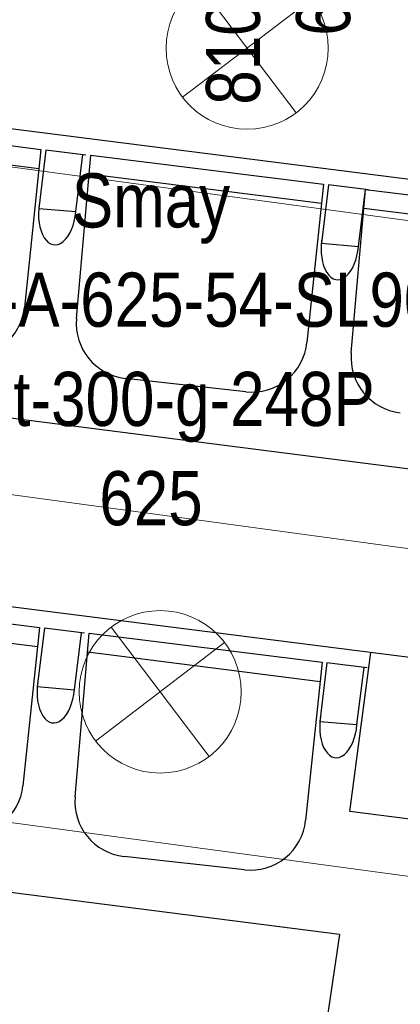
# Model space of a CAD drawing. Header units: millimetres. Extents: x -32221 to 212500, y 31663 to 93766.
# Tile 76 of 256: x 24307 to 25011, y 42304 to 44123. Entities that reach past the tile are written whole.
import ezdxf

# ---------------------------------------------------------------- set-up
doc = ezdxf.new("R2010")
doc.units = ezdxf.units.MM
for name, color, linetype in [('FLUID-N-100-ARRGR', 7, 'Continuous'), ('FLUID-W-100-INF', 7, 'Continuous'), ('Sciany', 250, 'Continuous'), ('Wyposazenie', 250, 'Continuous')]:
    doc.layers.add(name, color=color, linetype=linetype)
doc.layers.add('kasetony', color=42, linetype='Continuous', lineweight=5)
doc.layers.add('lampy', color=30, linetype='Continuous', lineweight=9)
doc.styles.get("Standard").update_dxf_attribs({"font": 'ARIALN.TTF'})

# ---------------------------------------------------------------- blocks, each defined once
blk = doc.blocks.new('*U2859')
at = {"color": 0, "insert": (1220.4, 441.4), "char_height": 100, "width": 1600, "attachment_point": 5, "line_spacing_factor": 1.1}
blk.add_mtext('Smay\\PNS8-R1-A-625-54-SL9010/ SRt-300-g-248P\\P625', dxfattribs=at)
blk.add_mtext('Smay\\PNS8-R1-A-625-54-SL9010/ SRt-300-g-248P\\P625', dxfattribs=at)
blk.add_mtext('Smay\\PNS8-R1-A-625-54-SL9010/ SRt-300-g-248P\\P625', dxfattribs=at)
blk.add_mtext('Smay\\PNS8-R1-A-625-54-SL9010/ SRt-300-g-248P\\P625', dxfattribs=at)
blk.add_mtext('Smay\\PNS8-R1-A-625-54-SL9010/ SRt-300-g-248P\\P625', dxfattribs=at)
blk.add_mtext('Smay\\PNS8-R1-A-625-54-SL9010/ SRt-300-g-248P\\P625', dxfattribs=at)
blk.add_mtext('Smay\\PNS8-R1-A-625-54-SL9010/ SRt-300-g-248P\\P625', dxfattribs=at)
blk.add_mtext('Smay\\PNS8-R1-A-625-54-SL9010/ SRt-300-g-248P\\P625', dxfattribs=at)
blk.add_mtext('Smay\\PNS8-R1-A-625-54-SL9010/ SRt-300-g-248P\\P625', dxfattribs=at)
blk.add_mtext('Smay\\PNS8-R1-A-625-54-SL9010/ SRt-300-g-248P\\P625', dxfattribs=at)
blk.add_mtext('Smay\\PNS8-R1-A-625-54-SL9010/ SRt-300-g-248P\\P625', dxfattribs=at)
blk.add_mtext('Smay\\PNS8-R1-A-625-54-SL9010/ SRt-300-g-248P\\P625', dxfattribs=at)
blk.add_mtext('Smay\\PNS8-R1-A-625-54-SL9010/ SRt-300-g-248P\\P625', dxfattribs=at)
blk.add_mtext('Smay\\PNS8-R1-A-625-54-SL9010/ SRt-300-g-248P\\P625', dxfattribs=at)
blk.add_mtext('Smay\\PNS8-R1-A-625-54-SL9010/ SRt-300-g-248P\\P625', dxfattribs=at)
blk.add_mtext('Smay\\PNS8-R1-A-625-54-SL9010/ SRt-300-g-248P\\P625', dxfattribs=at)
blk.add_mtext('Smay\\PNS8-R1-A-625-54-SL9010/ SRt-300-g-248P\\P625', dxfattribs=at)
blk.add_mtext('Smay\\PNS8-R1-A-625-54-SL9010/ SRt-300-g-248P\\P625', dxfattribs=at)
blk.add_mtext('Smay\\PNS8-R1-A-625-54-SL9010/ SRt-300-g-248P\\P625', dxfattribs=at)
blk.add_mtext('Smay\\PNS8-R1-A-625-54-SL9010/ SRt-300-g-248P\\P625', dxfattribs=at)

msp = doc.modelspace()

# ---------------------------------------------------------------- linework, layer by layer
at = {"layer": 'kasetony'}
for p, q in [((25281.711, 43716.963), (24092.544, 43877.844)), ((24092.544, 43877.844), (25281.711, 43716.963)), ((25281.711, 43716.963), (24092.544, 43877.844)), ((25201.27, 43122.38), (24012.104, 43283.261)), ((25201.27, 43122.38), (24012.104, 43283.261)), ((23931.663, 42688.678), (25120.829, 42527.796)), ((25120.829, 42527.796), (23931.663, 42688.678))]:
    msp.add_line(p, q, dxfattribs=at)
at = {"layer": 'lampy'}
for p, q in [((24636.46, 44189.86), (24818.236, 43951.203)), ((24846.677, 44161.42), (24608.02, 43979.643)), ((24475.578, 43000.693), (24657.355, 42762.036)), ((24685.795, 42972.253), (24447.138, 42790.476))]:
    msp.add_line(p, q, dxfattribs=at)
for centre in [(24727.348, 44070.531), (24566.467, 42881.365)]:
    msp.add_circle(centre, 150, dxfattribs=at)
at = {"layer": 'Sciany'}
for p, q in [((26705.641, 43613.878), (22854.389, 44104.322)), ((26548.569, 42750.94), (22860.697, 43220.579)), ((24917.163, 42660.437), (24956.048, 42953.743)), ((26309.4, 42481.107), (24917.163, 42660.437))]:
    msp.add_line(p, q, dxfattribs=at)
at = {"layer": 'Wyposazenie'}
for p, q in [((23915.25, 43937.078), (24345.935, 43883.36)), ((23912.433, 43902.747), (24342.251, 43848.188)), ((24345.935, 43883.36), (24315.317, 43591.109)), ((24354.931, 43882.238), (24341.869, 43774.318)), ((24354.931, 43882.238), (24341.869, 43774.318)), ((24429.186, 43872.976), (24354.931, 43882.238)), ((24410.432, 43768.356), (24423.568, 43873.677)), ((24411.733, 43570.761), (24437.983, 43872.659)), ((24437.983, 43872.659), (24868.668, 43818.941)), ((24435.166, 43838.329), (24864.983, 43783.77)), ((24868.668, 43818.941), (24838.05, 43526.691)), ((24877.664, 43817.819), (24864.601, 43709.899)), ((24877.664, 43817.819), (24864.601, 43709.899)), ((24951.919, 43808.558), (24877.664, 43817.819)), ((24920.051, 43507.36), (24946.301, 43809.259)), ((24933.165, 43703.938), (24946.301, 43809.259)), ((24946.301, 43809.259), (25376.986, 43755.541)), ((24341.869, 43774.318), (24410.432, 43768.356)), ((24341.869, 43774.318), (24410.432, 43768.356)), ((24943.484, 43774.928), (25373.301, 43720.369)), ((24864.601, 43709.899), (24933.165, 43703.938)), ((24864.601, 43709.899), (24933.165, 43703.938)), ((25400.797, 43245.38), (22862.247, 43568.656)), ((24725.172, 43435.727), (24502.378, 43460.289)), ((23912.636, 43054.017), (24343.321, 43000.3)), ((23909.818, 43019.687), (24339.636, 42965.128)), ((24343.321, 43000.3), (24312.702, 42708.049)), ((24352.317, 42999.178), (24339.254, 42891.257)), ((24352.317, 42999.178), (24339.254, 42891.257)), ((24426.571, 42989.916), (24352.317, 42999.178)), ((24407.817, 42885.296), (24420.953, 42990.617)), ((24409.118, 42687.701), (24435.368, 42989.599)), ((24435.368, 42989.599), (24866.054, 42935.881)), ((24432.551, 42955.269), (24862.369, 42900.71)), ((24866.054, 42935.881), (24835.435, 42643.631)), ((24875.05, 42934.759), (24861.987, 42826.839)), ((24875.05, 42934.759), (24861.987, 42826.839)), ((24949.304, 42925.498), (24875.05, 42934.759)), ((24930.55, 42820.877), (24943.686, 42926.198)), ((24339.254, 42891.257), (24407.817, 42885.296)), ((24339.254, 42891.257), (24407.817, 42885.296)), ((24861.987, 42826.839), (24930.55, 42820.877)), ((24861.987, 42826.839), (24930.55, 42820.877)), ((24898.313, 42433.25), (22867.77, 42691.833)), ((24722.557, 42552.667), (24499.763, 42577.229)), ((24898.313, 42433.25), (24846.076, 42081.041))]:
    msp.add_line(p, q, dxfattribs=at)
for centre, start, end in [((24213.642, 43601.762), 263.708819, 354.01904), ((24513.58, 43561.905), 175.030611, 263.708819), ((24736.375, 43537.343), 263.708819, 354.01904), ((25021.898, 43498.504), 175.030611, 263.708819), ((24211.027, 42718.701), 263.708819, 354.01904), ((24510.966, 42678.845), 175.030611, 263.708819), ((24733.76, 42654.283), 263.708819, 354.01904)]:
    msp.add_arc(centre, 102.232, start, end, dxfattribs=at)
for centre in [(24376.15, 43771.337), (24376.15, 43771.337), (24898.883, 43706.918), (24898.883, 43706.918), (24373.535, 42888.276), (24373.535, 42888.276), (24896.268, 42823.858), (24896.268, 42823.858)]:
    msp.add_ellipse(centre, major_axis=(5.585, 64.23), ratio=0.53373009, start_param=1.44454642, end_param=4.71238898, dxfattribs=at)

# ---------------------------------------------------------------- block references
at = {"layer": 'FLUID-W-100-INF', "linetype": 'ByBlock'}
msp.add_blockref('*U2859', (23329.15, 43072.019, 6623), dxfattribs=at)

# ---------------------------------------------------------------- texts
at = {"layer": 'FLUID-N-100-ARRGR', "color": 0, "insert": (24785.21, 44188.813, 6603), "char_height": 100, "attachment_point": 5, "rotation": 90}
msp.add_mtext('810 m{\\A2;\\H0.5x;3}/h\\P625', dxfattribs=at)

doc.saveas('drawing.dxf')
